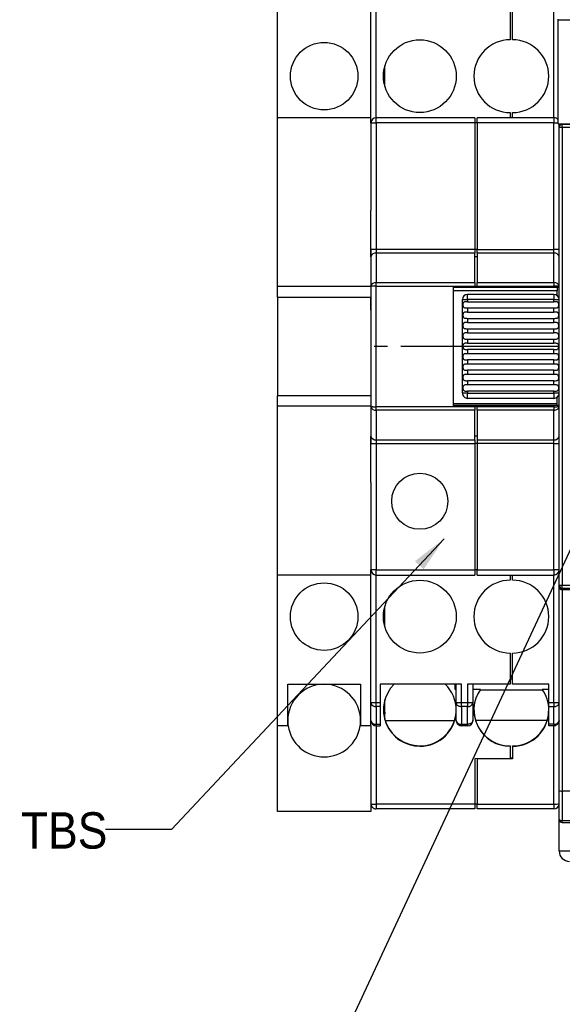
# Model space of a CAD drawing. Header units: millimetres. Extents: x 0 to 432, y 0 to 279.
# Tile 5 of 22: x 205 to 258, y 51 to 146. Entities that reach past the tile are written whole.
import ezdxf

# ---------------------------------------------------------------- set-up
doc = ezdxf.new("R2010")
doc.units = ezdxf.units.MM
doc.linetypes.add('SLD-Center', pattern=[19.05, 15.24, -1.27, 1.27, -1.27])
doc.linetypes.add('SLD-Solid', pattern=[0])
doc.layers.add('TEXT', color=140, linetype='SLD-Solid', lineweight=25)
doc.styles.add('SLDTEXTSTYLE0', font='GOTHIC.TTF', dxfattribs={"width": 0.913})
doc.styles.get("Standard").update_dxf_attribs({"font": 'GOTHIC.TTF'})
doc.dimstyles.new('SLDDIMSTYLE4', dxfattribs={"dimtxt": 0.18, "dimasz": 3.5, "dimexe": 0, "dimexo": 0.0625, "dimgap": 0, "dimtad": 0, "dimtih": 1, "dimtoh": 1, "dimdec": 0, "dimrnd": 1e-09, "dimzin": 0, "dimdsep": 46, "dimtxsty": 'Standard', "dimsah": 1, "dimcen": 0.09, "dimadec": 0, "dimazin": 0, "dimtfac": 3.5, "dimtdec": 0, "dimtofl": 0, "dimtmove": 0, "dimatfit": 3, "dimfxl": 0, "dimfrac": 2, "dimtolj": 1, "dimtzin": 0, "dimarcsym": 0})

msp = doc.modelspace()

# ---------------------------------------------------------------- linework, layer by layer
for p, q in [((230.159, 136.308), (230.159, 150.808)), ((239.159, 136.308), (239.159, 150.808)), ((239.659, 136.308), (239.659, 148.601)), ((256.759, 136.308), (256.759, 148.596)), ((252.559, 146.808), (252.559, 143.808)), ((252.759, 143.808), (252.759, 146.808)), ((257.159, 145.734), (257.159, 145.802)), ((257.159, 145.734), (260.659, 145.734)), ((257.159, 135.731), (257.159, 145.734)), ((240.499, 139.328), (240.499, 141.288)), ((252.559, 136.808), (252.559, 136.308)), ((252.759, 136.308), (252.759, 136.808)), ((239.159, 136.308), (230.159, 136.308)), ((230.159, 120.058), (230.159, 136.308)), ((239.159, 135.808), (239.159, 136.308)), ((239.159, 135.808), (239.659, 135.808)), ((239.159, 135.808), (239.159, 127.393)), ((239.659, 135.808), (239.659, 136.308)), ((249.159, 136.308), (239.659, 136.308)), ((239.659, 135.808), (239.659, 123.647)), ((249.159, 135.808), (239.659, 135.808)), ((249.159, 136.308), (249.159, 135.808)), ((249.159, 135.808), (249.159, 123.647)), ((249.359, 135.808), (249.159, 135.808)), ((256.759, 136.308), (249.359, 136.308)), ((249.359, 135.808), (249.359, 136.308)), ((256.759, 135.808), (249.359, 135.808)), ((249.359, 135.808), (249.359, 123.647)), ((256.759, 136.308), (256.759, 135.808)), ((256.759, 123.647), (256.759, 135.808)), ((256.759, 135.808), (257.159, 135.808)), ((257.159, 135.731), (260.659, 135.731)), ((257.259, 135.51), (257.259, 135.731)), ((257.259, 135.399), (257.259, 135.51)), ((257.559, 135.731), (257.559, 135.699)), ((257.559, 135.399), (257.559, 135.699)), ((257.559, 135.699), (301.759, 135.699)), ((257.259, 135.399), (257.559, 135.399)), ((257.259, 91.312), (257.259, 135.399)), ((257.559, 135.399), (257.559, 91.312)), ((257.559, 135.399), (301.759, 135.399)), ((239.159, 122.94), (239.159, 127.393)), ((239.659, 123.647), (239.159, 123.647)), ((239.659, 123.647), (239.659, 123.293)), ((249.159, 123.647), (239.659, 123.647)), ((239.659, 123.293), (239.659, 120.448)), ((249.159, 123.293), (239.659, 123.293)), ((249.159, 123.647), (249.159, 123.293)), ((249.359, 123.647), (249.159, 123.647)), ((249.159, 120.448), (249.159, 123.293)), ((249.359, 123.647), (256.759, 123.647)), ((249.359, 123.293), (249.359, 123.647)), ((256.759, 123.293), (249.359, 123.293)), ((249.359, 123.293), (249.359, 120.448)), ((256.759, 123.293), (256.759, 123.647)), ((257.259, 123.647), (256.759, 123.647)), ((256.759, 120.448), (256.759, 123.293)), ((239.159, 122.908), (239.159, 120.094)), ((249.359, 122.94), (249.159, 122.94)), ((239.659, 120.11), (239.659, 120.448)), ((239.659, 120.448), (249.159, 120.448)), ((249.159, 120.448), (249.159, 120.11)), ((249.359, 120.448), (256.759, 120.448)), ((249.359, 120.11), (249.359, 120.448)), ((256.759, 120.448), (256.759, 120.11)), ((239.159, 120.058), (230.159, 120.058)), ((230.159, 119.058), (230.159, 120.058)), ((239.659, 108.506), (239.659, 120.11)), ((239.659, 120.11), (249.159, 120.11)), ((247.059, 120.008), (249.159, 120.008)), ((247.059, 120.008), (247.059, 108.608)), ((257.059, 119.641), (247.059, 119.641)), ((249.159, 120.11), (249.159, 120.008)), ((249.159, 120.094), (249.359, 120.094)), ((249.159, 120.008), (249.359, 120.008)), ((249.359, 120.11), (256.759, 120.11)), ((249.359, 120.008), (249.359, 120.11)), ((249.359, 120.008), (256.759, 120.008)), ((256.759, 120.11), (256.759, 120.008)), ((257.059, 120.008), (257.059, 119.641)), ((257.059, 119.208), (257.059, 119.641)), ((257.255, 120.095), (257.251, 120.157)), ((230.159, 119.058), (239.159, 119.058)), ((230.159, 119.058), (230.159, 109.558)), ((239.159, 117.808), (239.159, 119.058)), ((247.959, 118.808), (248.459, 118.808)), ((247.959, 109.808), (247.959, 118.808)), ((248.459, 118.808), (248.459, 119.308)), ((256.759, 119.308), (248.459, 119.308)), ((256.759, 118.808), (248.459, 118.808)), ((248.459, 118.808), (248.459, 118.608)), ((248.459, 118.608), (256.759, 118.608)), ((256.759, 118.808), (257.259, 118.808)), ((256.759, 118.608), (256.759, 118.808)), ((248.459, 118.008), (248.459, 117.608)), ((248.459, 118.008), (256.759, 118.008)), ((248.459, 117.608), (256.759, 117.608)), ((256.759, 117.608), (256.759, 118.008)), ((248.459, 117.008), (248.459, 116.608)), ((248.459, 117.008), (256.759, 117.008)), ((248.459, 116.608), (256.759, 116.608)), ((256.759, 116.608), (256.759, 117.008)), ((248.459, 116.008), (248.459, 115.608)), ((248.459, 116.008), (256.759, 116.008)), ((248.459, 115.608), (256.759, 115.608)), ((256.759, 115.608), (256.759, 116.008)), ((248.459, 115.008), (248.459, 114.608)), ((248.459, 115.008), (256.759, 115.008)), ((256.759, 114.608), (256.759, 115.008)), ((248.459, 114.608), (256.759, 114.608)), ((248.459, 114.008), (248.459, 113.608)), ((256.759, 114.008), (248.459, 114.008)), ((256.759, 113.608), (256.759, 114.008)), ((256.759, 113.608), (248.459, 113.608)), ((248.459, 113.008), (248.459, 112.608)), ((256.759, 113.008), (248.459, 113.008)), ((256.759, 112.608), (256.759, 113.008)), ((256.759, 112.608), (248.459, 112.608)), ((248.459, 112.008), (248.459, 111.608)), ((256.759, 112.008), (248.459, 112.008)), ((256.759, 111.608), (256.759, 112.008)), ((256.759, 111.608), (248.459, 111.608)), ((248.459, 111.008), (248.459, 110.608)), ((256.759, 111.008), (248.459, 111.008)), ((256.759, 110.608), (256.759, 111.008)), ((256.759, 110.608), (248.459, 110.608)), ((248.459, 110.008), (248.459, 109.808)), ((256.759, 110.008), (248.459, 110.008)), ((256.759, 109.808), (256.759, 110.008)), ((239.159, 109.558), (230.159, 109.558)), ((230.159, 108.558), (230.159, 109.558)), ((248.459, 109.808), (247.959, 109.808)), ((248.459, 109.308), (248.459, 109.808)), ((248.459, 109.808), (256.759, 109.808)), ((256.759, 109.308), (248.459, 109.308)), ((256.759, 109.808), (256.759, 109.308)), ((257.259, 109.808), (256.759, 109.808)), ((257.059, 108.825), (257.059, 109.408)), ((239.159, 108.558), (230.159, 108.558)), ((230.159, 92.308), (230.159, 108.558)), ((239.159, 108.522), (239.159, 105.708)), ((239.16, 108.521), (239.16, 108.508)), ((249.159, 108.506), (239.659, 108.506)), ((239.659, 108.168), (239.659, 108.506)), ((249.159, 108.168), (239.659, 108.168)), ((239.659, 108.168), (239.659, 105.323)), ((247.059, 108.825), (257.059, 108.825)), ((249.159, 108.608), (247.059, 108.608)), ((249.159, 108.608), (249.159, 108.506)), ((249.359, 108.608), (249.159, 108.608)), ((249.359, 108.522), (249.159, 108.522)), ((249.159, 108.506), (249.159, 108.168)), ((249.159, 105.323), (249.159, 108.168)), ((249.359, 108.506), (249.359, 108.608)), ((256.759, 108.608), (249.359, 108.608)), ((256.759, 108.506), (249.359, 108.506)), ((249.359, 108.168), (249.359, 108.506)), ((256.759, 108.168), (249.359, 108.168)), ((249.359, 108.168), (249.359, 105.323)), ((256.759, 108.608), (256.759, 108.506)), ((256.759, 108.506), (256.759, 108.168)), ((256.759, 105.323), (256.759, 108.168)), ((257.059, 108.608), (257.059, 108.825)), ((257.254, 108.503), (257.256, 108.521)), ((257.259, 105.676), (257.259, 108.522)), ((239.159, 101.223), (239.159, 105.676)), ((239.659, 105.323), (249.159, 105.323)), ((239.659, 105.323), (239.659, 104.969)), ((249.359, 105.676), (249.159, 105.676)), ((249.159, 105.323), (249.159, 104.969)), ((249.359, 105.323), (256.759, 105.323)), ((249.359, 105.323), (249.359, 104.969)), ((256.759, 104.969), (256.759, 105.323)), ((239.159, 104.969), (239.659, 104.969)), ((239.659, 104.969), (249.159, 104.969)), ((239.659, 104.969), (239.659, 92.808)), ((249.159, 104.969), (249.159, 92.808)), ((249.359, 104.969), (249.159, 104.969)), ((256.759, 104.969), (249.359, 104.969)), ((249.359, 104.969), (249.359, 92.808)), ((256.759, 104.969), (257.259, 104.969)), ((256.759, 92.808), (256.759, 104.969)), ((239.159, 101.223), (239.159, 92.808)), ((239.159, 92.308), (230.159, 92.308)), ((230.159, 77.808), (230.159, 92.308)), ((239.659, 92.808), (239.159, 92.808)), ((239.159, 92.308), (239.159, 92.808)), ((239.159, 77.808), (239.159, 92.308)), ((239.659, 92.308), (239.659, 92.808)), ((239.659, 92.808), (249.159, 92.808)), ((239.659, 92.308), (249.159, 92.308)), ((239.659, 80.015), (239.659, 92.308)), ((249.159, 92.808), (249.159, 92.308)), ((249.359, 92.808), (249.159, 92.808)), ((249.359, 92.808), (256.759, 92.808)), ((249.359, 92.308), (249.359, 92.808)), ((249.359, 92.308), (256.759, 92.308)), ((252.559, 92.308), (252.559, 91.808)), ((252.759, 91.808), (252.759, 92.308)), ((257.259, 92.808), (256.759, 92.808)), ((256.759, 80.02), (256.759, 92.308)), ((257.559, 91.312), (257.259, 91.312)), ((257.259, 91.207), (257.259, 91.312)), ((257.259, 71.588), (257.259, 91.207)), ((301.759, 91.312), (257.559, 91.312)), ((257.559, 91.012), (257.559, 91.312)), ((301.759, 91.012), (257.559, 91.012)), ((257.559, 91.012), (257.559, 90.908)), ((257.559, 90.908), (301.759, 90.908)), ((257.559, 90.908), (257.559, 71.508)), ((240.499, 87.328), (240.499, 89.288)), ((252.559, 84.808), (252.559, 81.808)), ((252.759, 81.808), (252.759, 84.808)), ((252.559, 82.626), (252.759, 82.626)), ((231.159, 81.808), (238.159, 81.808)), ((231.159, 77.808), (231.159, 81.808)), ((238.159, 81.808), (238.159, 77.808)), ((247.859, 81.808), (240.059, 81.808)), ((240.059, 81.808), (240.059, 80.015)), ((247.259, 81.306), (247.259, 81.808)), ((247.359, 80.015), (247.359, 81.808)), ((247.859, 80.015), (247.859, 81.808)), ((252.559, 81.808), (248.459, 81.808)), ((248.459, 81.808), (248.459, 80.015)), ((248.959, 81.808), (248.959, 80.015)), ((252.559, 82.308), (252.759, 82.308)), ((256.259, 81.808), (252.759, 81.808)), ((256.259, 80.02), (256.259, 81.808)), ((247.359, 81.306), (247.259, 81.306)), ((249.684, 81.306), (248.959, 81.306)), ((249.664, 81.278), (255.654, 81.278)), ((256.259, 81.306), (255.635, 81.306)), ((239.159, 80.015), (239.166, 79.956)), ((239.161, 80.015), (239.159, 80.015)), ((239.659, 80.015), (239.161, 80.015)), ((239.163, 80.015), (239.167, 79.952)), ((239.659, 79.662), (239.659, 80.015)), ((240.059, 80.015), (239.659, 80.015)), ((240.059, 79.662), (239.659, 79.662)), ((239.659, 79.662), (239.659, 77.954)), ((240.059, 80.015), (240.059, 79.662)), ((240.059, 79.662), (240.059, 77.954)), ((240.499, 78.404), (240.499, 80.312)), ((247.859, 80.015), (247.359, 80.015)), ((247.359, 78.308), (247.359, 80.015)), ((247.367, 80.015), (247.378, 79.919)), ((247.859, 79.662), (247.859, 80.015)), ((248.459, 80.015), (247.859, 80.015)), ((248.459, 79.662), (247.859, 79.662)), ((247.859, 79.662), (247.859, 77.954)), ((248.459, 80.015), (248.459, 79.662)), ((248.459, 77.954), (248.459, 79.662)), ((248.951, 79.952), (248.958, 80.05)), ((248.959, 80.015), (248.959, 78.308)), ((256.759, 80.02), (256.259, 80.02)), ((256.259, 79.661), (256.259, 80.02)), ((256.259, 79.661), (256.759, 79.661)), ((256.259, 77.949), (256.259, 79.661)), ((256.759, 80.02), (256.759, 79.661)), ((257.251, 80.02), (256.759, 80.02)), ((256.759, 77.949), (256.759, 79.661)), ((257.24, 79.92), (257.251, 80.02)), ((257.259, 80.02), (257.251, 80.02)), ((231.159, 77.808), (230.159, 77.808)), ((230.159, 69.558), (230.159, 77.808)), ((231.159, 77.808), (231.195, 77.808)), ((238.159, 77.808), (238.124, 77.808)), ((239.159, 77.808), (238.159, 77.808)), ((239.159, 77.808), (239.159, 69.558)), ((239.659, 77.954), (240.059, 77.954)), ((239.659, 77.808), (239.659, 77.954)), ((239.659, 77.808), (240.059, 77.808)), ((239.659, 77.808), (239.659, 70.264)), ((240.059, 77.954), (240.059, 77.808)), ((240.529, 78.308), (247.196, 78.308)), ((247.859, 77.954), (248.459, 77.954)), ((247.859, 77.808), (247.859, 77.954)), ((248.459, 77.808), (247.859, 77.808)), ((248.459, 77.954), (248.459, 77.808)), ((256.096, 78.308), (249.223, 78.308)), ((256.759, 77.949), (256.259, 77.949)), ((256.259, 77.808), (256.259, 77.949)), ((256.759, 77.808), (256.259, 77.808)), ((256.759, 77.949), (256.759, 77.808)), ((256.759, 70.264), (256.759, 77.808)), ((257.259, 78.308), (257.251, 78.243)), ((243.859, 75.849), (243.859, 75.892)), ((243.859, 75.849), (243.859, 75.831)), ((252.559, 75.875), (252.559, 75.831)), ((252.559, 75.831), (252.559, 74.67)), ((252.759, 75.831), (252.759, 75.875)), ((252.759, 75.831), (252.759, 74.636)), ((252.559, 74.67), (249.159, 74.64)), ((249.159, 74.64), (249.159, 70.264)), ((249.359, 74.636), (249.359, 74.642)), ((249.359, 74.636), (249.359, 70.264)), ((252.759, 74.636), (249.359, 74.636)), ((252.759, 74.68), (252.559, 74.68)), ((257.259, 68.808), (257.259, 71.588)), ((257.559, 71.508), (257.559, 68.658)), ((264.078, 71.508), (257.559, 71.508)), ((239.168, 70.3), (239.159, 70.308)), ((249.159, 70.264), (239.659, 70.264)), ((239.659, 70.264), (239.659, 69.808)), ((249.159, 70.308), (249.359, 70.308)), ((249.159, 70.264), (249.159, 69.808)), ((249.359, 70.264), (256.759, 70.264)), ((249.359, 69.808), (249.359, 70.264)), ((256.759, 70.264), (256.759, 69.808)), ((239.159, 69.558), (230.159, 69.558)), ((249.159, 69.808), (239.659, 69.808)), ((256.759, 69.808), (249.359, 69.808)), ((257.259, 65.758), (257.259, 68.808)), ((301.759, 68.658), (257.559, 68.658)), ((257.559, 68.508), (257.559, 68.658)), ((257.559, 68.508), (301.759, 68.508)), ((257.259, 65.758), (258.759, 65.758))]:
    msp.add_line(p, q)
at = {"color": 7, "linetype": 'SLD-Center'}
msp.add_line((257.259, 114.308), (239.159, 114.308), dxfattribs=at)
at = {"flags": 128}
for points in [[(257.24, 79.92), (257.25, 79.95), (257.259, 80.02)], [(256.759, 77.808), (256.857, 77.818), (256.948, 77.845)], [(257.559, 68.658), (257.501, 68.661), (257.445, 68.669), (257.393, 68.683), (257.347, 68.702), (257.31, 68.725), (257.282, 68.751), (257.265, 68.779), (257.259, 68.808)]]:
    msp.add_lwpolyline(points, dxfattribs=at)
for centre, radius in [((234.659, 140.308), 3.25), ((243.859, 140.308), 3.5), ((243.859, 99.408), 2.7), ((234.659, 88.308), 3.25), ((243.859, 88.308), 3.5)]:
    msp.add_circle(centre, radius)
for centre, radius, start, end in [((252.559, 140.308), 3.5, 90, 270), ((252.759, 140.308), 3.5, 270, 90), ((239.659, 135.808), 0.5, 90, 180), ((256.759, 135.808), 0.5, 36.8699, 90), ((257.559, 135.51), 0.3, 132.73685, 180), ((257.559, 135.399), 0.3, 89.99969, 179.9996), ((239.597, 122.851), 0.446, 81.95079, 168.57801), ((256.822, 122.851), 0.446, 11.42186, 98.04923), ((239.597, 120.006), 0.446, 81.9513, 168.57779), ((256.822, 120.006), 0.446, 11.42209, 98.04872), ((248.459, 118.808), 0.5, 90, 180), ((256.759, 118.808), 0.5, 360, 90), ((256.759, 109.808), 0.5, 270, 0), ((239.597, 108.61), 0.446, 191.42176, 278.04972), ((239.597, 105.765), 0.446, 191.42264, 278.04884), ((256.822, 105.765), 0.446, 261.95114, 348.57748), ((239.659, 92.808), 0.5, 180, 270), ((256.759, 92.808), 0.5, 270, 360), ((252.559, 88.308), 3.5, 90, 270), ((252.759, 88.308), 3.5, 270, 90), ((257.559, 91.312), 0.3, 180.0011, 269.99926), ((234.659, 78.308), 3.5, 90, 180), ((234.659, 78.308), 3.5, 360, 90), ((243.847, 79.334), 3.486, 134.78924, 270.20048), ((243.878, 79.317), 3.481, 0.02518, 45.70168), ((252.548, 79.318), 3.486, 145.23533, 270.18949), ((252.782, 79.318), 3.478, 0.00916, 34.87038), ((239.604, 80.129), 0.471, 201.52637, 276.74012), ((243.834, 79.928), 3.475, 184.89444, 196.32001), ((243.834, 80.033), 3.475, 185.76068, 196.31987), ((248.522, 80.103), 0.446, 261.94961, 348.57911), ((256.808, 80.145), 0.487, 264.286, 332.45086), ((243.834, 79.44), 3.474, 180.00125, 196.32035), ((243.866, 79.325), 3.493, 269.8909, 359.89061), ((252.766, 79.325), 3.493, 269.89088, 359.89063), ((234.659, 78.308), 3.5, 180, 188.21321), ((234.659, 78.308), 3.5, 188.21321, 351.78679), ((234.659, 78.308), 3.5, 351.78679, 360), ((239.597, 78.396), 0.446, 191.42124, 278.05024), ((239.659, 78.308), 0.5, 180, 270), ((243.855, 79.391), 3.499, 198.03181, 270.06561), ((243.863, 79.374), 3.499, 269.9339, 342.26801), ((247.797, 78.396), 0.446, 191.42089, 278.05039), ((248.459, 78.308), 0.5, 270, 0), ((252.555, 79.374), 3.499, 197.73199, 270.06613), ((252.763, 79.374), 3.499, 269.93389, 342.26802), ((256.812, 78.419), 0.473, 263.57763, 338.17662), ((239.551, 72.172), 1.911, 258.42604, 273.25437), ((256.883, 71.731), 1.472, 265.16561, 284.79666), ((256.759, 70.308), 0.5, 270, 0), ((257.559, 68.808), 0.3, 180, 270), ((258.259, 65.758), 1, 180, 270)]:
    msp.add_arc(centre, radius, start, end)
for centre, major_axis, ratio, start_param, end_param in [((257.559, 91.207), (0.3, 0), 0.995646, 3.141593, 4.712389), ((243.859, 79.37), (0, 3.513), 0.996195, 4.405386, 4.712389), ((252.559, 79.37), (0, -3.513), 0.996195, 4.712389, 5.019392), ((252.759, 79.37), (0, 3.513), 0.996195, 4.405386, 4.712389), ((243.859, 79.387), (0, -3.513), 0.996195, 4.996183, 5.024621), ((257.559, 71.588), (0.3, 0), 0.267949, 3.141593, 4.712389)]:
    msp.add_ellipse(centre, major_axis=major_axis, ratio=ratio, start_param=start_param, end_param=end_param)
for points, knots in [([(239.159, 123.647), (239.159, 123.514), (239.159, 123.25), (239.159, 123.043), (239.159, 122.94)], [0, 0, 0, 0, 0.5, 1, 1, 1, 1]), ([(239.659, 120.11), (239.597, 120.11), (239.5, 120.11), (239.383, 120.108), (239.303, 120.106), (239.239, 120.103), (239.176, 120.099), (239.166, 120.096), (239.159, 120.094)], [0, 0, 0, 0, 0.239458, 0.368359, 0.500001, 0.631641, 0.760544, 1, 1, 1, 1]), ([(257.247, 120.096), (257.242, 120.098), (257.234, 120.1), (257.18, 120.103), (257.116, 120.106), (257.035, 120.108), (256.919, 120.11), (256.822, 120.11), (256.759, 120.11)], [0, 0, 0, 0, 0.169927, 0.310616, 0.45429, 0.597966, 0.738652, 1, 1, 1, 1]), ([(256.759, 120.008), (256.764, 120.008), (256.777, 120.008), (256.798, 120.008), (256.824, 120.008), (256.845, 120.008), (256.866, 120.008), (256.887, 120.008), (256.912, 120.008), (256.937, 120.008), (256.985, 120.008), (257.072, 120.008), (257.176, 120.008), (257.248, 120.008), (257.256, 120.008), (257.259, 120.008)], [0, 0, 0, 0, 0.016508, 0.049532, 0.082556, 0.115579, 0.132088, 0.165111, 0.198137, 0.231161, 0.264184, 0.396957, 0.611306, 0.825666, 1, 1, 1, 1]), ([(248.459, 118.608), (248.409, 118.608), (248.302, 118.609), (248.172, 118.601), (248.082, 118.562), (248.032, 118.5), (248.008, 118.416), (247.999, 118.325), (248.003, 118.232), (248.02, 118.148), (248.055, 118.082), (248.114, 118.035), (248.211, 118.011), (248.333, 118.008), (248.422, 118.008), (248.459, 118.008)], [0, 0, 0, 0, 0.103098, 0.217037, 0.289979, 0.36338, 0.427151, 0.488433, 0.550743, 0.613342, 0.674967, 0.73656, 0.818606, 0.924228, 1, 1, 1, 1]), ([(256.759, 119.308), (256.759, 119.308), (256.76, 119.307), (256.76, 119.298), (256.759, 119.274), (256.759, 119.228), (256.76, 119.144), (256.759, 119.004), (256.759, 118.873), (256.759, 118.808)], [0, 0, 0, 0, 0.045302, 0.127477, 0.243053, 0.374612, 0.501279, 0.750639, 1, 1, 1, 1]), ([(256.759, 118.008), (256.81, 118.008), (256.917, 118.007), (257.047, 118.015), (257.137, 118.054), (257.187, 118.116), (257.211, 118.2), (257.219, 118.291), (257.216, 118.384), (257.198, 118.468), (257.164, 118.534), (257.105, 118.581), (257.008, 118.605), (256.886, 118.608), (256.797, 118.608), (256.759, 118.608)], [0, 0, 0, 0, 0.103098, 0.217037, 0.289978, 0.363379, 0.427151, 0.488433, 0.550743, 0.613344, 0.674967, 0.73656, 0.818606, 0.924228, 1, 1, 1, 1]), ([(248.459, 117.608), (248.409, 117.608), (248.302, 117.609), (248.172, 117.601), (248.082, 117.562), (248.032, 117.5), (248.008, 117.416), (247.999, 117.325), (248.003, 117.232), (248.02, 117.148), (248.055, 117.082), (248.114, 117.035), (248.211, 117.011), (248.333, 117.008), (248.422, 117.008), (248.459, 117.008)], [0, 0, 0, 0, 0.103098, 0.217038, 0.289979, 0.36338, 0.427152, 0.488434, 0.550744, 0.613344, 0.674966, 0.736559, 0.818605, 0.924228, 1, 1, 1, 1]), ([(256.759, 117.008), (256.81, 117.008), (256.917, 117.007), (257.047, 117.015), (257.137, 117.054), (257.187, 117.116), (257.211, 117.2), (257.219, 117.291), (257.216, 117.384), (257.198, 117.468), (257.164, 117.534), (257.105, 117.581), (257.008, 117.605), (256.886, 117.608), (256.797, 117.608), (256.759, 117.608)], [0, 0, 0, 0, 0.103098, 0.2170377, 0.2899789, 0.3633803, 0.4271518, 0.4884339, 0.550744, 0.6133435, 0.6749664, 0.7365595, 0.8186058, 0.9242278, 1, 1, 1, 1]), ([(248.459, 116.608), (248.409, 116.608), (248.302, 116.609), (248.172, 116.601), (248.082, 116.562), (248.032, 116.5), (248.008, 116.416), (247.999, 116.325), (248.003, 116.232), (248.02, 116.148), (248.055, 116.082), (248.114, 116.035), (248.211, 116.011), (248.333, 116.008), (248.422, 116.008), (248.459, 116.008)], [0, 0, 0, 0, 0.103098, 0.217037, 0.289979, 0.36338, 0.427151, 0.488433, 0.550743, 0.613343, 0.674966, 0.736559, 0.818606, 0.924228, 1, 1, 1, 1]), ([(256.759, 116.008), (256.81, 116.008), (256.917, 116.007), (257.047, 116.015), (257.137, 116.054), (257.187, 116.116), (257.211, 116.2), (257.219, 116.291), (257.216, 116.384), (257.198, 116.468), (257.164, 116.534), (257.105, 116.581), (257.008, 116.605), (256.886, 116.608), (256.797, 116.608), (256.759, 116.608)], [0, 0, 0, 0, 0.103098, 0.217038, 0.289978, 0.363379, 0.427151, 0.488435, 0.550742, 0.613344, 0.674967, 0.73656, 0.818606, 0.924228, 1, 1, 1, 1]), ([(248.459, 115.608), (248.409, 115.608), (248.302, 115.609), (248.172, 115.601), (248.082, 115.562), (248.032, 115.5), (248.008, 115.416), (247.999, 115.325), (248.003, 115.232), (248.02, 115.148), (248.055, 115.082), (248.114, 115.035), (248.211, 115.011), (248.333, 115.008), (248.422, 115.008), (248.459, 115.008)], [0, 0, 0, 0, 0.103099, 0.217038, 0.289979, 0.363381, 0.427152, 0.488434, 0.550742, 0.613344, 0.674966, 0.736559, 0.818605, 0.924228, 1, 1, 1, 1]), ([(256.759, 115.008), (256.81, 115.008), (256.917, 115.007), (257.047, 115.015), (257.137, 115.054), (257.187, 115.116), (257.211, 115.2), (257.219, 115.291), (257.216, 115.384), (257.198, 115.468), (257.164, 115.534), (257.105, 115.581), (257.008, 115.605), (256.886, 115.608), (256.797, 115.608), (256.759, 115.608)], [0, 0, 0, 0, 0.103098, 0.217038, 0.289979, 0.36338, 0.427152, 0.488434, 0.550744, 0.613343, 0.674966, 0.736559, 0.818606, 0.924228, 1, 1, 1, 1]), ([(248.459, 114.608), (248.409, 114.608), (248.302, 114.609), (248.172, 114.601), (248.082, 114.562), (248.032, 114.5), (248.008, 114.416), (247.999, 114.325), (248.003, 114.232), (248.02, 114.148), (248.055, 114.082), (248.114, 114.035), (248.211, 114.011), (248.333, 114.008), (248.422, 114.008), (248.459, 114.008)], [0, 0, 0, 0, 0.103098, 0.217037, 0.289979, 0.36338, 0.427151, 0.488433, 0.550743, 0.613343, 0.674966, 0.736559, 0.818606, 0.924228, 1, 1, 1, 1]), ([(256.759, 114.008), (256.81, 114.008), (256.917, 114.007), (257.047, 114.015), (257.137, 114.054), (257.187, 114.116), (257.211, 114.2), (257.219, 114.291), (257.216, 114.384), (257.198, 114.468), (257.164, 114.534), (257.105, 114.581), (257.008, 114.605), (256.886, 114.608), (256.797, 114.608), (256.759, 114.608)], [0, 0, 0, 0, 0.103098, 0.217038, 0.289978, 0.363381, 0.427152, 0.488434, 0.550742, 0.613344, 0.674967, 0.73656, 0.818606, 0.924228, 1, 1, 1, 1]), ([(248.459, 113.608), (248.409, 113.608), (248.302, 113.609), (248.172, 113.601), (248.082, 113.562), (248.032, 113.5), (248.008, 113.416), (247.999, 113.325), (248.003, 113.232), (248.02, 113.148), (248.055, 113.082), (248.114, 113.035), (248.211, 113.011), (248.333, 113.008), (248.422, 113.008), (248.459, 113.008)], [0, 0, 0, 0, 0.1030984, 0.2170377, 0.2899785, 0.363381, 0.4271526, 0.4884345, 0.550742, 0.6133438, 0.6749666, 0.7365593, 0.8186055, 0.9242279, 1, 1, 1, 1]), ([(256.759, 113.008), (256.81, 113.008), (256.917, 113.007), (257.047, 113.015), (257.137, 113.054), (257.187, 113.116), (257.211, 113.2), (257.219, 113.291), (257.216, 113.384), (257.198, 113.468), (257.164, 113.534), (257.105, 113.581), (257.008, 113.605), (256.886, 113.608), (256.797, 113.608), (256.759, 113.608)], [0, 0, 0, 0, 0.103098, 0.217037, 0.289979, 0.36338, 0.427151, 0.488433, 0.550743, 0.613343, 0.674966, 0.73656, 0.818606, 0.924228, 1, 1, 1, 1]), ([(248.459, 112.608), (248.409, 112.608), (248.302, 112.609), (248.172, 112.601), (248.082, 112.562), (248.032, 112.5), (248.008, 112.416), (247.999, 112.325), (248.003, 112.232), (248.02, 112.148), (248.055, 112.082), (248.114, 112.035), (248.211, 112.011), (248.333, 112.008), (248.422, 112.008), (248.459, 112.008)], [0, 0, 0, 0, 0.1030985, 0.2170377, 0.2899793, 0.3633803, 0.4271519, 0.488434, 0.550744, 0.6133435, 0.6749664, 0.7365591, 0.8186053, 0.9242278, 1, 1, 1, 1]), ([(256.759, 112.008), (256.81, 112.008), (256.917, 112.007), (257.047, 112.015), (257.137, 112.054), (257.187, 112.116), (257.211, 112.2), (257.219, 112.291), (257.216, 112.384), (257.198, 112.468), (257.164, 112.534), (257.105, 112.581), (257.008, 112.605), (256.886, 112.608), (256.797, 112.608), (256.759, 112.608)], [0, 0, 0, 0, 0.103098, 0.217038, 0.289979, 0.363381, 0.427152, 0.488434, 0.550742, 0.613344, 0.674966, 0.73656, 0.818606, 0.924228, 1, 1, 1, 1]), ([(248.459, 111.608), (248.409, 111.608), (248.302, 111.609), (248.172, 111.601), (248.082, 111.562), (248.032, 111.5), (248.008, 111.416), (247.999, 111.325), (248.003, 111.232), (248.02, 111.148), (248.055, 111.082), (248.114, 111.035), (248.211, 111.011), (248.333, 111.008), (248.422, 111.008), (248.459, 111.008)], [0, 0, 0, 0, 0.1030984, 0.2170375, 0.2899782, 0.3633791, 0.4271507, 0.488435, 0.5507425, 0.6133441, 0.6749669, 0.7365595, 0.8186056, 0.924228, 1, 1, 1, 1]), ([(256.759, 111.008), (256.81, 111.008), (256.917, 111.007), (257.047, 111.015), (257.137, 111.054), (257.187, 111.116), (257.211, 111.2), (257.219, 111.291), (257.216, 111.384), (257.198, 111.468), (257.164, 111.534), (257.105, 111.581), (257.008, 111.605), (256.886, 111.608), (256.797, 111.608), (256.759, 111.608)], [0, 0, 0, 0, 0.103098, 0.217037, 0.289979, 0.36338, 0.427151, 0.488433, 0.550743, 0.613343, 0.674966, 0.73656, 0.818606, 0.924228, 1, 1, 1, 1]), ([(248.459, 110.608), (248.409, 110.608), (248.302, 110.609), (248.172, 110.601), (248.082, 110.562), (248.032, 110.5), (248.008, 110.416), (247.999, 110.325), (248.003, 110.232), (248.02, 110.148), (248.055, 110.082), (248.114, 110.035), (248.211, 110.011), (248.333, 110.008), (248.422, 110.008), (248.459, 110.008)], [0, 0, 0, 0, 0.1030985, 0.2170377, 0.2899793, 0.3633803, 0.4271519, 0.488434, 0.550744, 0.6133435, 0.6749664, 0.7365591, 0.8186053, 0.9242278, 1, 1, 1, 1]), ([(256.759, 110.008), (256.81, 110.008), (256.917, 110.007), (257.047, 110.015), (257.137, 110.054), (257.187, 110.116), (257.211, 110.2), (257.219, 110.291), (257.216, 110.384), (257.198, 110.468), (257.164, 110.534), (257.105, 110.581), (257.008, 110.605), (256.886, 110.608), (256.797, 110.608), (256.759, 110.608)], [0, 0, 0, 0, 0.103098, 0.217038, 0.289979, 0.36338, 0.427152, 0.488434, 0.550744, 0.613344, 0.674966, 0.73656, 0.818606, 0.924228, 1, 1, 1, 1]), ([(247.959, 109.808), (247.961, 109.781), (247.964, 109.714), (248.002, 109.586), (248.099, 109.444), (248.265, 109.33), (248.394, 109.316), (248.459, 109.308)], [0, 0, 0, 0, 0.10502, 0.255973, 0.506279, 0.750299, 1, 1, 1, 1]), ([(239.159, 108.522), (239.166, 108.52), (239.176, 108.517), (239.239, 108.513), (239.303, 108.51), (239.383, 108.508), (239.5, 108.506), (239.597, 108.506), (239.659, 108.506)], [0, 0, 0, 0, 0.239456, 0.368359, 0.499999, 0.63164, 0.760542, 1, 1, 1, 1]), ([(257.259, 108.608), (257.254, 108.608), (257.243, 108.608), (257.157, 108.608), (257.03, 108.608), (256.915, 108.608), (256.842, 108.608), (256.815, 108.608), (256.792, 108.608), (256.773, 108.608), (256.764, 108.608), (256.759, 108.608)], [0, 0, 0, 0, 0.214791, 0.429588, 0.644311, 0.858933, 0.89393, 0.928927, 0.964407, 0.982198, 1, 1, 1, 1]), ([(256.759, 108.506), (256.822, 108.506), (256.919, 108.506), (257.035, 108.508), (257.116, 108.51), (257.18, 108.513), (257.242, 108.517), (257.253, 108.52), (257.259, 108.522)], [0, 0, 0, 0, 0.239457, 0.368361, 0.5, 0.631639, 0.760544, 1, 1, 1, 1]), ([(256.759, 108.168), (256.825, 108.174), (256.956, 108.184), (257.12, 108.266), (257.223, 108.364), (257.237, 108.435), (257.242, 108.459)], [0, 0, 0, 0, 0.282585, 0.565173, 0.847755, 1, 1, 1, 1]), ([(239.159, 105.676), (239.159, 105.573), (239.159, 105.366), (239.159, 105.102), (239.159, 104.969)], [0, 0, 0, 0, 0.499999, 1, 1, 1, 1]), ([(256.759, 92.808), (256.759, 92.745), (256.759, 92.615), (256.759, 92.448), (256.759, 92.331), (256.759, 92.316), (256.759, 92.308)], [0, 0, 0, 0, 0.242323, 0.49576, 0.750008, 1, 1, 1, 1]), ([(247.359, 80.015), (247.363, 79.984), (247.369, 79.926), (247.419, 79.839), (247.479, 79.782), (247.541, 79.741), (247.596, 79.712), (247.702, 79.674), (247.796, 79.666), (247.859, 79.662)], [0, 0, 0, 0, 0.168424, 0.313975, 0.500114, 0.548863, 0.638824, 0.760328, 1, 1, 1, 1]), ([(248.959, 80.015), (248.954, 80.015), (248.944, 80.015), (248.887, 80.015), (248.843, 80.015), (248.821, 80.015), (248.815, 80.015), (248.814, 80.015), (248.813, 80.015), (248.792, 80.015), (248.737, 80.016), (248.62, 80.015), (248.519, 80.015), (248.459, 80.015)], [0, 0, 0, 0, 0.21734, 0.373362, 0.467693, 0.491651, 0.497821, 0.499451, 0.500039, 0.500116, 0.616539, 0.77226, 1, 1, 1, 1]), ([(247.359, 78.308), (247.365, 78.251), (247.375, 78.153), (247.432, 78.043), (247.476, 77.986), (247.498, 77.962), (247.504, 77.957), (247.505, 77.955), (247.506, 77.955), (247.529, 77.935), (247.581, 77.887), (247.699, 77.825), (247.8, 77.814), (247.859, 77.808)], [0, 0, 0, 0, 0.217338, 0.373362, 0.467691, 0.491649, 0.497818, 0.499453, 0.500042, 0.500114, 0.616538, 0.77226, 1, 1, 1, 1]), ([(248.959, 78.308), (248.954, 78.268), (248.944, 78.198), (248.887, 78.121), (248.843, 78.08), (248.821, 78.064), (248.815, 78.059), (248.814, 78.058), (248.813, 78.058), (248.791, 78.043), (248.737, 78.012), (248.62, 77.966), (248.519, 77.959), (248.459, 77.954)], [0, 0, 0, 0, 0.217343, 0.373363, 0.467694, 0.491653, 0.49782, 0.499453, 0.500042, 0.500119, 0.616537, 0.772261, 1, 1, 1, 1]), ([(256.947, 77.849), (256.993, 77.87), (257.095, 77.919), (257.184, 78.037), (257.234, 78.152), (257.246, 78.213), (257.251, 78.244)], [0, 0, 0, 0, 0.287242, 0.644311, 0.824457, 1, 1, 1, 1]), ([(239.167, 70.3), (239.17, 70.269), (239.176, 70.205), (239.207, 70.111), (239.254, 70.021), (239.318, 69.943), (239.396, 69.881), (239.482, 69.838), (239.573, 69.812), (239.635, 69.809), (239.666, 69.808)], [0, 0, 0, 0, 0.1199486, 0.2463286, 0.376398, 0.5072976, 0.6365237, 0.7622563, 0.8834966, 1, 1, 1, 1])]:
    msp.add_open_spline(points, degree=3, knots=knots)
msp.add_open_spline([(239.159, 120.094), (239.159, 118.165), (239.159, 114.308), (239.159, 110.451), (239.159, 108.522)], degree=3)

# ---------------------------------------------------------------- texts
at = {"layer": 'TEXT', "insert": (209.656, 69.485), "char_height": 3.5, "attachment_point": 2, "style": 'SLDTEXTSTYLE0'}
msp.add_mtext('TBS', dxfattribs=at)

# ---------------------------------------------------------------- leaders
at = {"layer": 'TEXT'}
for points in [[(279.646, 140.58), (236.847, 48.621), (230.497, 48.621)], [(246.2, 95.808), (219.995, 67.815), (213.645, 67.815)]]:
    msp.add_leader(points, dimstyle='SLDDIMSTYLE4', dxfattribs=at)

doc.saveas('drawing.dxf')
